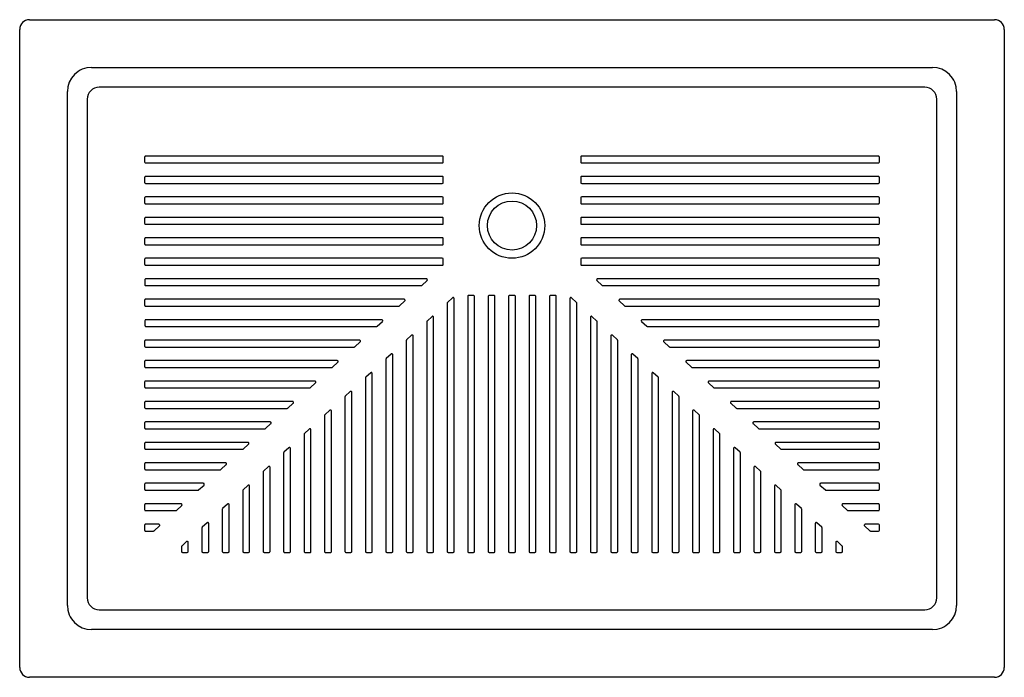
# Model space of a CAD drawing. Header units: millimetres. Extents: x -0.6 to 0.6, y -0.8 to 0.
import ezdxf

# ---------------------------------------------------------------- set-up
doc = ezdxf.new("R2010")
doc.units = ezdxf.units.MM
doc.layers.add('BLOCKS', color=3, linetype='Continuous')

msp = doc.modelspace()

# ---------------------------------------------------------------- linework, layer by layer
at = {"layer": 'BLOCKS', "linetype": 'Continuous'}
for p, q in [((-0.59, 0), (0.59, 0)), ((-0.6019, -0.7919), (-0.6019, -0.0119)), ((0.6019, -0.0119), (0.6019, -0.7919)), ((-0.514, -0.0584), (0.514, -0.0584)), ((0.5046, -0.0826), (-0.5046, -0.0826)), ((-0.5435, -0.7159), (-0.5435, -0.0879)), ((0.5435, -0.0879), (0.5435, -0.7159)), ((-0.5194, -0.0973), (-0.5194, -0.7065)), ((0.5194, -0.7065), (0.5194, -0.0973)), ((-0.5046, -0.7213), (0.5046, -0.7213)), ((0.514, -0.7455), (-0.514, -0.7455)), ((0.59, -0.8038), (-0.59, -0.8038))]:
    msp.add_line(p, q, dxfattribs=at)
at = {"layer": 'BLOCKS'}
for p, q in [((0.4308, -0.6175), (0.4307, -0.6179)), ((0.4307, -0.6179), (0.4307, -0.6183)), ((0.4307, -0.6183), (0.4309, -0.6186)), ((0.431, -0.6171), (0.4308, -0.6175)), ((0.4309, -0.6186), (0.4311, -0.6188)), ((0.4313, -0.6169), (0.431, -0.6171)), ((0.4311, -0.6188), (0.4376, -0.6248)), ((0.4316, -0.6168), (0.4313, -0.6169)), ((0.4319, -0.6167), (0.4316, -0.6168)), ((0.448, -0.6167), (0.4319, -0.6167)), ((0.4376, -0.6248), (0.438, -0.625)), ((0.438, -0.625), (0.4384, -0.6251)), ((0.4384, -0.6251), (0.448, -0.6251)), ((0.4492, -0.6239), (0.4492, -0.6179))]:
    msp.add_line(p, q, dxfattribs=at)
at = {"layer": 'BLOCKS', "linetype": 'Continuous', "flags": 128}
for points in [[(-0.514, -0.0584), (-0.52, -0.0589), (-0.5255, -0.0605), (-0.5281, -0.0617), (-0.5306, -0.0632), (-0.5351, -0.0669), (-0.5387, -0.0713), (-0.5414, -0.0765), (-0.543, -0.0819), (-0.5435, -0.0879)], [(0.5435, -0.0879), (0.543, -0.0819), (0.5414, -0.0765), (0.5402, -0.0738), (0.5387, -0.0713), (0.5351, -0.0669), (0.5306, -0.0632), (0.5255, -0.0605), (0.52, -0.0589), (0.514, -0.0584)], [(-0.5046, -0.0826), (-0.5075, -0.0828), (-0.5103, -0.0837), (-0.5128, -0.085), (-0.5151, -0.0869), (-0.5169, -0.0891), (-0.5182, -0.0916), (-0.5191, -0.0944), (-0.5194, -0.0973)], [(0.5194, -0.0973), (0.5191, -0.0944), (0.5182, -0.0916), (0.5169, -0.0891), (0.5151, -0.0869), (0.5128, -0.085), (0.5103, -0.0837), (0.5075, -0.0828), (0.5046, -0.0826)], [(-0.5194, -0.7065), (-0.5191, -0.7094), (-0.5182, -0.7122), (-0.5169, -0.7148), (-0.5151, -0.717), (-0.5128, -0.7188), (-0.5103, -0.7202), (-0.5075, -0.721), (-0.5046, -0.7213)], [(0.5046, -0.7213), (0.5075, -0.721), (0.5103, -0.7202), (0.5128, -0.7188), (0.5151, -0.717), (0.5169, -0.7148), (0.5182, -0.7122), (0.5191, -0.7094), (0.5194, -0.7065)], [(-0.5435, -0.7159), (-0.543, -0.7219), (-0.5414, -0.7274), (-0.5402, -0.73), (-0.5387, -0.7325), (-0.5351, -0.737), (-0.5306, -0.7406), (-0.5255, -0.7433), (-0.52, -0.7449), (-0.514, -0.7455)], [(0.514, -0.7455), (0.52, -0.7449), (0.5255, -0.7433), (0.5281, -0.7421), (0.5306, -0.7406), (0.5351, -0.737), (0.5387, -0.7325), (0.5414, -0.7274), (0.543, -0.7219), (0.5435, -0.7159)]]:
    msp.add_lwpolyline(points, dxfattribs=at)
at = {"layer": 'BLOCKS'}
for points in [[(-0.084, -0.1679, 0.414214), (-0.0852, -0.1667), (-0.448, -0.1667, 0.414214), (-0.4492, -0.1679), (-0.4492, -0.1739, 0.414214), (-0.448, -0.1751), (-0.0852, -0.1751, 0.414214), (-0.084, -0.1739)], [(0.4492, -0.1679, 0.414214), (0.448, -0.1667), (0.0852, -0.1667, 0.414214), (0.084, -0.1679), (0.084, -0.1739, 0.414214), (0.0852, -0.1751), (0.448, -0.1751, 0.414214), (0.4492, -0.1739)], [(-0.084, -0.1929, 0.414214), (-0.0852, -0.1917), (-0.448, -0.1917, 0.414214), (-0.4492, -0.1929), (-0.4492, -0.1989, 0.414214), (-0.448, -0.2001), (-0.0852, -0.2001, 0.414214), (-0.084, -0.1989)], [(0.4492, -0.1929, 0.414214), (0.448, -0.1917), (0.0852, -0.1917, 0.414214), (0.084, -0.1929), (0.084, -0.1989, 0.414214), (0.0852, -0.2001), (0.448, -0.2001, 0.414214), (0.4492, -0.1989)], [(-0.084, -0.2179, 0.414214), (-0.0852, -0.2167), (-0.448, -0.2167, 0.414214), (-0.4492, -0.2179), (-0.4492, -0.2239, 0.414214), (-0.448, -0.2251), (-0.0852, -0.2251, 0.414214), (-0.084, -0.2239)], [(0.4492, -0.2179, 0.414214), (0.448, -0.2167), (0.0852, -0.2167, 0.414214), (0.084, -0.2179), (0.084, -0.2239, 0.414214), (0.0852, -0.2251), (0.448, -0.2251, 0.414214), (0.4492, -0.2239)], [(-0.084, -0.2429, 0.414214), (-0.0852, -0.2417), (-0.448, -0.2417, 0.414214), (-0.4492, -0.2429), (-0.4492, -0.2489, 0.414214), (-0.448, -0.2501), (-0.0852, -0.2501, 0.414214), (-0.084, -0.2489)], [(0.4492, -0.2429, 0.414214), (0.448, -0.2417), (0.0852, -0.2417, 0.414214), (0.084, -0.2429), (0.084, -0.2489, 0.414214), (0.0852, -0.2501), (0.448, -0.2501, 0.414214), (0.4492, -0.2489)], [(-0.084, -0.2679, 0.414214), (-0.0852, -0.2667), (-0.448, -0.2667, 0.414214), (-0.4492, -0.2679), (-0.4492, -0.2739, 0.414214), (-0.448, -0.2751), (-0.0852, -0.2751, 0.414214), (-0.084, -0.2739)], [(0.4492, -0.2679, 0.414214), (0.448, -0.2667), (0.0852, -0.2667, 0.414214), (0.084, -0.2679), (0.084, -0.2739, 0.414214), (0.0852, -0.2751), (0.448, -0.2751, 0.414214), (0.4492, -0.2739)], [(-0.084, -0.2929, 0.414214), (-0.0852, -0.2917), (-0.448, -0.2917, 0.414214), (-0.4492, -0.2929), (-0.4492, -0.2989, 0.414214), (-0.448, -0.3001), (-0.0852, -0.3001, 0.414214), (-0.084, -0.2989)], [(0.4492, -0.2929, 0.414214), (0.448, -0.2917), (0.0852, -0.2917, 0.414214), (0.084, -0.2929), (0.084, -0.2989, 0.414214), (0.0852, -0.3001), (0.448, -0.3001, 0.414214), (0.4492, -0.2989)], [(-0.1039, -0.3188), (-0.1037, -0.3186), (-0.1036, -0.3183), (-0.1035, -0.3179), (-0.1036, -0.3175), (-0.1038, -0.3171), (-0.1041, -0.3169), (-0.1044, -0.3168), (-0.1047, -0.3167), (-0.4478, -0.3167, 0.414214), (-0.449, -0.3179), (-0.449, -0.3239, 0.414214), (-0.4478, -0.3251), (-0.1113, -0.3251), (-0.1108, -0.325), (-0.1104, -0.3248)], [(0.4478, -0.3167), (0.1047, -0.3167), (0.1044, -0.3168), (0.1041, -0.3169), (0.1038, -0.3171), (0.1036, -0.3175), (0.1035, -0.3179), (0.1036, -0.3183), (0.1037, -0.3186), (0.1039, -0.3188), (0.1104, -0.3248), (0.1108, -0.325), (0.1113, -0.3251), (0.4478, -0.3251, 0.414214), (0.449, -0.3239), (0.449, -0.3179, 0.414214)], [(-0.1312, -0.3438), (-0.131, -0.3436), (-0.1308, -0.3433), (-0.1308, -0.3429), (-0.1309, -0.3425), (-0.1311, -0.3421), (-0.1314, -0.3419), (-0.1317, -0.3418), (-0.132, -0.3417), (-0.448, -0.3417, 0.414214), (-0.4492, -0.3429), (-0.4492, -0.3489, 0.414214), (-0.448, -0.3501), (-0.1385, -0.3501), (-0.1381, -0.35), (-0.1377, -0.3498)], [(-0.0708, -0.3408), (-0.0708, -0.3405), (-0.071, -0.3402), (-0.0712, -0.3399), (-0.0715, -0.3397), (-0.0719, -0.3396), (-0.0723, -0.3397), (-0.0726, -0.3398), (-0.0728, -0.3399), (-0.0788, -0.3455), (-0.079, -0.3456), (-0.0791, -0.3459), (-0.0792, -0.3461), (-0.0792, -0.3463), (-0.0792, -0.6499, 0.414214), (-0.078, -0.6511), (-0.072, -0.6511, 0.414214), (-0.0708, -0.6499)], [(-0.0458, -0.3383, 0.414214), (-0.047, -0.3371), (-0.053, -0.3371, 0.414214), (-0.0542, -0.3383), (-0.0542, -0.6499, 0.414214), (-0.053, -0.6511), (-0.047, -0.6511, 0.414214), (-0.0458, -0.6499)], [(-0.0208, -0.3383, 0.414214), (-0.022, -0.3371), (-0.028, -0.3371, 0.414214), (-0.0292, -0.3383), (-0.0292, -0.6499, 0.414214), (-0.028, -0.6511), (-0.022, -0.6511, 0.414214), (-0.0208, -0.6499)], [(0.0042, -0.3383, 0.414214), (0.003, -0.3371), (-0.003, -0.3371, 0.414214), (-0.0042, -0.3383), (-0.0042, -0.6499, 0.414214), (-0.003, -0.6511), (0.003, -0.6511, 0.414214), (0.0042, -0.6499)], [(0.0292, -0.3383, 0.414214), (0.028, -0.3371), (0.022, -0.3371, 0.414214), (0.0208, -0.3383), (0.0208, -0.6499, 0.414214), (0.022, -0.6511), (0.028, -0.6511, 0.414214), (0.0292, -0.6499)], [(0.0542, -0.3383, 0.414214), (0.053, -0.3371), (0.047, -0.3371, 0.414214), (0.0458, -0.3383), (0.0458, -0.6499, 0.414214), (0.047, -0.6511), (0.053, -0.6511, 0.414214), (0.0542, -0.6499)], [(0.0792, -0.3463), (0.0792, -0.3461), (0.0791, -0.3459), (0.079, -0.3456), (0.0788, -0.3455), (0.0728, -0.3399), (0.0726, -0.3398), (0.0723, -0.3397), (0.0719, -0.3396), (0.0715, -0.3397), (0.0712, -0.3399), (0.071, -0.3402), (0.0708, -0.3405), (0.0708, -0.3408), (0.0708, -0.6499, 0.414214), (0.072, -0.6511), (0.078, -0.6511, 0.414214), (0.0792, -0.6499)], [(0.4492, -0.3429, 0.414214), (0.448, -0.3417), (0.132, -0.3417), (0.1317, -0.3418), (0.1314, -0.3419), (0.1311, -0.3421), (0.1309, -0.3425), (0.1308, -0.3429), (0.1308, -0.3433), (0.131, -0.3436), (0.1312, -0.3438), (0.1377, -0.3498), (0.1381, -0.35), (0.1385, -0.3501), (0.448, -0.3501, 0.414214), (0.4492, -0.3489)], [(-0.1584, -0.3688), (-0.1582, -0.3686), (-0.1581, -0.3683), (-0.158, -0.3679), (-0.1581, -0.3675), (-0.1583, -0.3671), (-0.1586, -0.3669), (-0.1589, -0.3668), (-0.1592, -0.3667), (-0.4476, -0.3667, 0.414214), (-0.4488, -0.3679), (-0.4488, -0.3739, 0.414214), (-0.4476, -0.3751), (-0.1658, -0.3751), (-0.1653, -0.375), (-0.165, -0.3748)], [(-0.0958, -0.3638), (-0.0958, -0.3635), (-0.096, -0.3632), (-0.0962, -0.3629), (-0.0965, -0.3627), (-0.0969, -0.3626), (-0.0973, -0.3626), (-0.0976, -0.3627), (-0.0978, -0.3629), (-0.1038, -0.3684), (-0.104, -0.3686), (-0.1041, -0.3688), (-0.1042, -0.369), (-0.1042, -0.3693), (-0.1042, -0.6499, 0.414214), (-0.103, -0.6511), (-0.097, -0.6511, 0.414214), (-0.0958, -0.6499)], [(0.1042, -0.3693), (0.1042, -0.369), (0.1041, -0.3688), (0.104, -0.3686), (0.1038, -0.3684), (0.0978, -0.3629), (0.0976, -0.3627), (0.0973, -0.3626), (0.0969, -0.3626), (0.0965, -0.3627), (0.0962, -0.3629), (0.096, -0.3632), (0.0958, -0.3635), (0.0958, -0.3638), (0.0958, -0.6499, 0.414214), (0.097, -0.6511), (0.103, -0.6511, 0.414214), (0.1042, -0.6499)], [(0.4488, -0.3679, 0.414214), (0.4476, -0.3667), (0.1592, -0.3667), (0.1589, -0.3668), (0.1586, -0.3669), (0.1583, -0.3671), (0.1581, -0.3675), (0.158, -0.3679), (0.1581, -0.3683), (0.1582, -0.3686), (0.1584, -0.3688), (0.165, -0.3748), (0.1653, -0.375), (0.1658, -0.3751), (0.4476, -0.3751, 0.414214), (0.4488, -0.3739)], [(-0.1857, -0.3938), (-0.1855, -0.3936), (-0.1854, -0.3933), (-0.1853, -0.3929), (-0.1854, -0.3925), (-0.1856, -0.3921), (-0.1859, -0.3919), (-0.1862, -0.3918), (-0.1865, -0.3917), (-0.448, -0.3917, 0.414214), (-0.4492, -0.3929), (-0.4492, -0.3989, 0.414214), (-0.448, -0.4001), (-0.193, -0.4001), (-0.1926, -0.4), (-0.1922, -0.3998)], [(-0.1208, -0.3867), (-0.1208, -0.3864), (-0.121, -0.3861), (-0.1212, -0.3858), (-0.1215, -0.3856), (-0.1219, -0.3855), (-0.1223, -0.3855), (-0.1226, -0.3856), (-0.1228, -0.3858), (-0.1288, -0.3913), (-0.129, -0.3915), (-0.1291, -0.3917), (-0.1292, -0.3919), (-0.1292, -0.3922), (-0.1292, -0.6499, 0.414214), (-0.128, -0.6511), (-0.122, -0.6511, 0.414214), (-0.1208, -0.6499)], [(0.1292, -0.3922), (0.1292, -0.3919), (0.1291, -0.3917), (0.129, -0.3915), (0.1288, -0.3913), (0.1228, -0.3858), (0.1226, -0.3856), (0.1223, -0.3855), (0.1219, -0.3855), (0.1215, -0.3856), (0.1212, -0.3858), (0.121, -0.3861), (0.1208, -0.3864), (0.1208, -0.3867), (0.1208, -0.6499, 0.414214), (0.122, -0.6511), (0.128, -0.6511, 0.414214), (0.1292, -0.6499)], [(0.4492, -0.3929, 0.414214), (0.448, -0.3917), (0.1865, -0.3917), (0.1862, -0.3918), (0.1859, -0.3919), (0.1856, -0.3921), (0.1854, -0.3925), (0.1853, -0.3929), (0.1854, -0.3933), (0.1855, -0.3936), (0.1857, -0.3938), (0.1922, -0.3998), (0.1926, -0.4), (0.193, -0.4001), (0.448, -0.4001, 0.414214), (0.4492, -0.3989)], [(-0.1458, -0.4096), (-0.1458, -0.4093), (-0.146, -0.409), (-0.1462, -0.4087), (-0.1465, -0.4085), (-0.1469, -0.4084), (-0.1473, -0.4084), (-0.1476, -0.4086), (-0.1478, -0.4087), (-0.1538, -0.4142), (-0.154, -0.4144), (-0.1541, -0.4146), (-0.1542, -0.4149), (-0.1542, -0.4151), (-0.1542, -0.6499, 0.414214), (-0.153, -0.6511), (-0.147, -0.6511, 0.414214), (-0.1458, -0.6499)], [(0.1542, -0.4151), (0.1542, -0.4149), (0.1541, -0.4146), (0.154, -0.4144), (0.1538, -0.4142), (0.1478, -0.4087), (0.1476, -0.4086), (0.1473, -0.4084), (0.1469, -0.4084), (0.1465, -0.4085), (0.1462, -0.4087), (0.146, -0.409), (0.1458, -0.4093), (0.1458, -0.4096), (0.1458, -0.6499, 0.414214), (0.147, -0.6511), (0.153, -0.6511, 0.414214), (0.1542, -0.6499)], [(-0.213, -0.4188), (-0.2128, -0.4186), (-0.2126, -0.4183), (-0.2126, -0.4179), (-0.2126, -0.4175), (-0.2129, -0.4171), (-0.2132, -0.4169), (-0.2135, -0.4168), (-0.2138, -0.4167), (-0.448, -0.4167, 0.414214), (-0.4492, -0.4179), (-0.4492, -0.4239, 0.414214), (-0.448, -0.4251), (-0.2203, -0.4251), (-0.2199, -0.425), (-0.2195, -0.4248)], [(0.4492, -0.4179, 0.414214), (0.448, -0.4167), (0.2138, -0.4167), (0.2135, -0.4168), (0.2132, -0.4169), (0.2129, -0.4171), (0.2126, -0.4175), (0.2126, -0.4179), (0.2126, -0.4183), (0.2128, -0.4186), (0.213, -0.4188), (0.2195, -0.4248), (0.2199, -0.425), (0.2203, -0.4251), (0.448, -0.4251, 0.414214), (0.4492, -0.4239)], [(-0.1708, -0.4325), (-0.1708, -0.4322), (-0.171, -0.4319), (-0.1712, -0.4316), (-0.1715, -0.4314), (-0.1719, -0.4313), (-0.1723, -0.4314), (-0.1726, -0.4315), (-0.1728, -0.4316), (-0.1788, -0.4371), (-0.179, -0.4373), (-0.1791, -0.4375), (-0.1792, -0.4378), (-0.1792, -0.438), (-0.1792, -0.6499, 0.414214), (-0.178, -0.6511), (-0.172, -0.6511, 0.414214), (-0.1708, -0.6499)], [(0.1792, -0.438), (0.1792, -0.4378), (0.1791, -0.4375), (0.179, -0.4373), (0.1788, -0.4371), (0.1728, -0.4316), (0.1726, -0.4315), (0.1723, -0.4314), (0.1719, -0.4313), (0.1715, -0.4314), (0.1712, -0.4316), (0.171, -0.4319), (0.1708, -0.4322), (0.1708, -0.4325), (0.1708, -0.6499, 0.414214), (0.172, -0.6511), (0.178, -0.6511, 0.414214), (0.1792, -0.6499)], [(-0.2402, -0.4438), (-0.24, -0.4436), (-0.2399, -0.4433), (-0.2398, -0.4429), (-0.2399, -0.4425), (-0.2401, -0.4421), (-0.2404, -0.4419), (-0.2407, -0.4418), (-0.241, -0.4417), (-0.448, -0.4417, 0.414214), (-0.4492, -0.4429), (-0.4492, -0.4489, 0.414214), (-0.448, -0.4501), (-0.2476, -0.4501), (-0.2471, -0.45), (-0.2468, -0.4498)], [(0.4492, -0.4429, 0.414214), (0.448, -0.4417), (0.241, -0.4417), (0.2407, -0.4418), (0.2404, -0.4419), (0.2401, -0.4421), (0.2399, -0.4425), (0.2398, -0.4429), (0.2399, -0.4433), (0.24, -0.4436), (0.2402, -0.4438), (0.2468, -0.4498), (0.2471, -0.45), (0.2476, -0.4501), (0.448, -0.4501, 0.414214), (0.4492, -0.4489)], [(-0.1958, -0.4555), (-0.1958, -0.4552), (-0.196, -0.4549), (-0.1962, -0.4546), (-0.1965, -0.4544), (-0.1969, -0.4543), (-0.1973, -0.4543), (-0.1976, -0.4544), (-0.1978, -0.4546), (-0.2038, -0.4601), (-0.204, -0.4603), (-0.2041, -0.4605), (-0.2042, -0.4607), (-0.2042, -0.461), (-0.2042, -0.6499, 0.414214), (-0.203, -0.6511), (-0.197, -0.6511, 0.414214), (-0.1958, -0.6499)], [(0.2042, -0.461), (0.2042, -0.4607), (0.2041, -0.4605), (0.204, -0.4603), (0.2038, -0.4601), (0.1978, -0.4546), (0.1976, -0.4544), (0.1973, -0.4543), (0.1969, -0.4543), (0.1965, -0.4544), (0.1962, -0.4546), (0.196, -0.4549), (0.1958, -0.4552), (0.1958, -0.4555), (0.1958, -0.6499, 0.414214), (0.197, -0.6511), (0.203, -0.6511, 0.414214), (0.2042, -0.6499)], [(-0.2675, -0.4688), (-0.2673, -0.4686), (-0.2671, -0.4683), (-0.2671, -0.4679), (-0.2672, -0.4675), (-0.2674, -0.4671), (-0.2677, -0.4669), (-0.268, -0.4668), (-0.2683, -0.4667), (-0.448, -0.4667, 0.414214), (-0.4492, -0.4679), (-0.4492, -0.4739, 0.414214), (-0.448, -0.4751), (-0.2748, -0.4751), (-0.2744, -0.475), (-0.274, -0.4748)], [(0.4492, -0.4679, 0.414214), (0.448, -0.4667), (0.2683, -0.4667), (0.268, -0.4668), (0.2677, -0.4669), (0.2674, -0.4671), (0.2672, -0.4675), (0.2671, -0.4679), (0.2671, -0.4683), (0.2673, -0.4686), (0.2675, -0.4688), (0.274, -0.4748), (0.2744, -0.475), (0.2748, -0.4751), (0.448, -0.4751, 0.414214), (0.4492, -0.4739)], [(-0.2208, -0.4784), (-0.2208, -0.4781), (-0.221, -0.4778), (-0.2212, -0.4775), (-0.2215, -0.4773), (-0.2219, -0.4772), (-0.2223, -0.4772), (-0.2226, -0.4773), (-0.2228, -0.4775), (-0.2288, -0.483), (-0.229, -0.4832), (-0.2291, -0.4834), (-0.2292, -0.4836), (-0.2292, -0.4839), (-0.2292, -0.65, 0.414214), (-0.228, -0.6512), (-0.222, -0.6512, 0.414214), (-0.2208, -0.65)], [(0.2292, -0.4839), (0.2292, -0.4836), (0.2291, -0.4834), (0.229, -0.4832), (0.2288, -0.483), (0.2228, -0.4775), (0.2226, -0.4773), (0.2223, -0.4772), (0.2219, -0.4772), (0.2215, -0.4773), (0.2212, -0.4775), (0.221, -0.4778), (0.2208, -0.4781), (0.2208, -0.4784), (0.2208, -0.65, 0.414214), (0.222, -0.6512), (0.228, -0.6512, 0.414214), (0.2292, -0.65)], [(-0.2947, -0.4938), (-0.2946, -0.4936), (-0.2944, -0.4933), (-0.2944, -0.4929), (-0.2944, -0.4925), (-0.2947, -0.4921), (-0.2949, -0.4919), (-0.2953, -0.4918), (-0.2956, -0.4917), (-0.448, -0.4917, 0.414214), (-0.4492, -0.4929), (-0.4492, -0.4989, 0.414214), (-0.448, -0.5001), (-0.3021, -0.5001), (-0.3017, -0.5), (-0.3013, -0.4998)], [(0.4492, -0.4929, 0.414214), (0.448, -0.4917), (0.2956, -0.4917), (0.2953, -0.4918), (0.2949, -0.4919), (0.2947, -0.4921), (0.2944, -0.4925), (0.2944, -0.4929), (0.2944, -0.4933), (0.2946, -0.4936), (0.2947, -0.4938), (0.3013, -0.4998), (0.3017, -0.5), (0.3021, -0.5001), (0.448, -0.5001, 0.414214), (0.4492, -0.4989)], [(-0.2458, -0.5013), (-0.2458, -0.501), (-0.246, -0.5007), (-0.2462, -0.5004), (-0.2465, -0.5002), (-0.2469, -0.5001), (-0.2473, -0.5001), (-0.2476, -0.5002), (-0.2478, -0.5004), (-0.2538, -0.5059), (-0.254, -0.5061), (-0.2541, -0.5063), (-0.2542, -0.5066), (-0.2542, -0.5068), (-0.2542, -0.65, 0.414214), (-0.253, -0.6512), (-0.247, -0.6512, 0.414214), (-0.2458, -0.65)], [(0.2542, -0.5068), (0.2542, -0.5066), (0.2541, -0.5063), (0.254, -0.5061), (0.2538, -0.5059), (0.2478, -0.5004), (0.2476, -0.5002), (0.2473, -0.5001), (0.2469, -0.5001), (0.2465, -0.5002), (0.2462, -0.5004), (0.246, -0.5007), (0.2458, -0.501), (0.2458, -0.5013), (0.2458, -0.65, 0.414214), (0.247, -0.6512), (0.253, -0.6512, 0.414214), (0.2542, -0.65)], [(-0.3216, -0.5179), (-0.3217, -0.5175), (-0.3219, -0.5171), (-0.3222, -0.5169), (-0.3225, -0.5168), (-0.3228, -0.5167), (-0.448, -0.5167, 0.414214), (-0.4492, -0.5179), (-0.4492, -0.5239, 0.414214), (-0.448, -0.5251), (-0.3294, -0.5251), (-0.3289, -0.525), (-0.3286, -0.5248), (-0.322, -0.5188), (-0.3218, -0.5186), (-0.3217, -0.5183)], [(0.4492, -0.5179, 0.414214), (0.448, -0.5167), (0.3228, -0.5167), (0.3225, -0.5168), (0.3222, -0.5169), (0.3219, -0.5171), (0.3217, -0.5175), (0.3216, -0.5179), (0.3217, -0.5183), (0.3218, -0.5186), (0.322, -0.5188), (0.3286, -0.5248), (0.3289, -0.525), (0.3294, -0.5251), (0.448, -0.5251, 0.414214), (0.4492, -0.5239)], [(-0.2708, -0.5242), (-0.2708, -0.5239), (-0.271, -0.5236), (-0.2712, -0.5233), (-0.2715, -0.5231), (-0.2719, -0.523), (-0.2723, -0.5231), (-0.2726, -0.5232), (-0.2728, -0.5233), (-0.2788, -0.5288), (-0.279, -0.529), (-0.2791, -0.5292), (-0.2792, -0.5295), (-0.2792, -0.5297), (-0.2792, -0.65, 0.414214), (-0.278, -0.6512), (-0.272, -0.6512, 0.414214), (-0.2708, -0.65)], [(0.2792, -0.5297), (0.2792, -0.5295), (0.2791, -0.5292), (0.279, -0.529), (0.2788, -0.5288), (0.2728, -0.5233), (0.2726, -0.5232), (0.2723, -0.5231), (0.2719, -0.523), (0.2715, -0.5231), (0.2712, -0.5233), (0.271, -0.5236), (0.2708, -0.5239), (0.2708, -0.5242), (0.2708, -0.65, 0.414214), (0.272, -0.6512), (0.278, -0.6512, 0.414214), (0.2792, -0.65)], [(-0.3493, -0.5438), (-0.3491, -0.5436), (-0.3489, -0.5433), (-0.3489, -0.5429), (-0.349, -0.5425), (-0.3492, -0.5421), (-0.3495, -0.5419), (-0.3498, -0.5418), (-0.3501, -0.5417), (-0.448, -0.5417, 0.414214), (-0.4492, -0.5429), (-0.4492, -0.5489, 0.414214), (-0.448, -0.5501), (-0.3566, -0.5501), (-0.3562, -0.55), (-0.3558, -0.5498)], [(0.4492, -0.5429, 0.414214), (0.448, -0.5417), (0.3501, -0.5417), (0.3498, -0.5418), (0.3495, -0.5419), (0.3492, -0.5421), (0.349, -0.5425), (0.3489, -0.5429), (0.3489, -0.5433), (0.3491, -0.5436), (0.3493, -0.5438), (0.3558, -0.5498), (0.3562, -0.55), (0.3566, -0.5501), (0.448, -0.5501, 0.414214), (0.4492, -0.5489)], [(-0.2958, -0.5471), (-0.2958, -0.5469), (-0.296, -0.5465), (-0.2962, -0.5463), (-0.2965, -0.546), (-0.2969, -0.546), (-0.2973, -0.546), (-0.2976, -0.5461), (-0.2978, -0.5463), (-0.3038, -0.5518), (-0.304, -0.5519), (-0.3041, -0.5522), (-0.3042, -0.5524), (-0.3042, -0.5527), (-0.3042, -0.6499, 0.414214), (-0.303, -0.6511), (-0.297, -0.6511, 0.414214), (-0.2958, -0.6499)], [(0.3042, -0.5527), (0.3042, -0.5524), (0.3041, -0.5522), (0.304, -0.5519), (0.3038, -0.5518), (0.2978, -0.5463), (0.2976, -0.5461), (0.2973, -0.546), (0.2969, -0.546), (0.2965, -0.546), (0.2962, -0.5463), (0.296, -0.5465), (0.2958, -0.5469), (0.2958, -0.5471), (0.2958, -0.6499, 0.414214), (0.297, -0.6511), (0.303, -0.6511, 0.414214), (0.3042, -0.6499)], [(-0.3765, -0.5688), (-0.3763, -0.5686), (-0.3762, -0.5683), (-0.3762, -0.5679), (-0.3762, -0.5675), (-0.3764, -0.5671), (-0.3767, -0.5669), (-0.3771, -0.5668), (-0.3774, -0.5667), (-0.448, -0.5667, 0.414214), (-0.4492, -0.5679), (-0.4492, -0.5739, 0.414214), (-0.448, -0.5751), (-0.3839, -0.5751), (-0.3835, -0.575), (-0.3831, -0.5748)], [(-0.3208, -0.5701), (-0.3208, -0.5698), (-0.321, -0.5695), (-0.3212, -0.5692), (-0.3215, -0.569), (-0.3219, -0.5689), (-0.3223, -0.5689), (-0.3226, -0.569), (-0.3228, -0.5692), (-0.3288, -0.5747), (-0.329, -0.5749), (-0.3291, -0.5751), (-0.3292, -0.5753), (-0.3292, -0.5756), (-0.3292, -0.6499, 0.414214), (-0.328, -0.6511), (-0.322, -0.6511, 0.414214), (-0.3208, -0.6499)], [(0.3292, -0.5756), (0.3292, -0.5753), (0.3291, -0.5751), (0.329, -0.5749), (0.3288, -0.5747), (0.3228, -0.5692), (0.3226, -0.569), (0.3223, -0.5689), (0.3219, -0.5689), (0.3215, -0.569), (0.3212, -0.5692), (0.321, -0.5695), (0.3208, -0.5698), (0.3208, -0.5701), (0.3208, -0.6499, 0.414214), (0.322, -0.6511), (0.328, -0.6511, 0.414214), (0.3292, -0.6499)], [(0.4492, -0.5679, 0.414214), (0.448, -0.5667), (0.3774, -0.5667), (0.3771, -0.5668), (0.3767, -0.5669), (0.3764, -0.5671), (0.3762, -0.5675), (0.3762, -0.5679), (0.3762, -0.5683), (0.3763, -0.5686), (0.3765, -0.5688), (0.3831, -0.5748), (0.3835, -0.575), (0.3839, -0.5751), (0.448, -0.5751, 0.414214), (0.4492, -0.5739)], [(-0.4038, -0.5938), (-0.4036, -0.5936), (-0.4035, -0.5933), (-0.4034, -0.5929), (-0.4035, -0.5925), (-0.4037, -0.5921), (-0.404, -0.5919), (-0.4043, -0.5918), (-0.4046, -0.5917), (-0.448, -0.5917, 0.414214), (-0.4492, -0.5929), (-0.4492, -0.5989, 0.414214), (-0.448, -0.6001), (-0.4112, -0.6001), (-0.4107, -0.6), (-0.4104, -0.5998)], [(-0.3458, -0.593), (-0.3458, -0.5927), (-0.346, -0.5924), (-0.3462, -0.5921), (-0.3465, -0.5919), (-0.3469, -0.5918), (-0.3473, -0.5918), (-0.3476, -0.5919), (-0.3478, -0.5921), (-0.3538, -0.5976), (-0.354, -0.5978), (-0.3541, -0.598), (-0.3542, -0.5983), (-0.3542, -0.5985), (-0.3542, -0.6499, 0.414214), (-0.353, -0.6511), (-0.347, -0.6511, 0.414214), (-0.3458, -0.6499)], [(0.3542, -0.5985), (0.3542, -0.5983), (0.3541, -0.598), (0.354, -0.5978), (0.3538, -0.5976), (0.3478, -0.5921), (0.3476, -0.5919), (0.3473, -0.5918), (0.3469, -0.5918), (0.3465, -0.5919), (0.3462, -0.5921), (0.346, -0.5924), (0.3458, -0.5927), (0.3458, -0.593), (0.3458, -0.6499, 0.414214), (0.347, -0.6511), (0.353, -0.6511, 0.414214), (0.3542, -0.6499)], [(0.4492, -0.5929, 0.414214), (0.448, -0.5917), (0.4046, -0.5917), (0.4043, -0.5918), (0.404, -0.5919), (0.4037, -0.5921), (0.4035, -0.5925), (0.4034, -0.5929), (0.4035, -0.5933), (0.4036, -0.5936), (0.4038, -0.5938), (0.4104, -0.5998), (0.4107, -0.6), (0.4112, -0.6001), (0.448, -0.6001, 0.414214), (0.4492, -0.5989)], [(-0.4307, -0.6183), (-0.4307, -0.6179), (-0.4308, -0.6175), (-0.431, -0.6171), (-0.4313, -0.6169), (-0.4316, -0.6168), (-0.4319, -0.6167), (-0.448, -0.6167, 0.414214), (-0.4492, -0.6179), (-0.4492, -0.6239, 0.414214), (-0.448, -0.6251), (-0.4384, -0.6251), (-0.438, -0.625), (-0.4376, -0.6248), (-0.4311, -0.6188), (-0.4309, -0.6186)], [(-0.3708, -0.6159), (-0.3708, -0.6156), (-0.371, -0.6153), (-0.3712, -0.615), (-0.3715, -0.6148), (-0.3719, -0.6147), (-0.3723, -0.6147), (-0.3726, -0.6149), (-0.3728, -0.615), (-0.3788, -0.6205), (-0.379, -0.6207), (-0.3791, -0.6209), (-0.3792, -0.6212), (-0.3792, -0.6214), (-0.3792, -0.6499, 0.414214), (-0.378, -0.6511), (-0.372, -0.6511, 0.414214), (-0.3708, -0.6499)], [(0.3792, -0.6214), (0.3792, -0.6212), (0.3791, -0.6209), (0.379, -0.6207), (0.3788, -0.6205), (0.3728, -0.615), (0.3726, -0.6149), (0.3723, -0.6147), (0.3719, -0.6147), (0.3715, -0.6148), (0.3712, -0.615), (0.371, -0.6153), (0.3708, -0.6156), (0.3708, -0.6159), (0.3708, -0.6499, 0.414214), (0.372, -0.6511), (0.378, -0.6511, 0.414214), (0.3792, -0.6499)], [(-0.3958, -0.6388), (-0.3958, -0.6386), (-0.396, -0.6382), (-0.3962, -0.638), (-0.3965, -0.6377), (-0.3969, -0.6376), (-0.3973, -0.6377), (-0.3976, -0.6378), (-0.3978, -0.638), (-0.4038, -0.6435), (-0.404, -0.6436), (-0.4041, -0.6439), (-0.4042, -0.6441), (-0.4042, -0.6443), (-0.4042, -0.6499, 0.414214), (-0.403, -0.6511), (-0.397, -0.6511, 0.414214), (-0.3958, -0.6499)], [(0.4042, -0.6443), (0.4042, -0.6441), (0.4041, -0.6439), (0.404, -0.6436), (0.4038, -0.6435), (0.3978, -0.638), (0.3976, -0.6378), (0.3973, -0.6377), (0.3969, -0.6376), (0.3965, -0.6377), (0.3962, -0.638), (0.396, -0.6382), (0.3958, -0.6386), (0.3958, -0.6388), (0.3958, -0.6499, 0.414214), (0.397, -0.6511), (0.403, -0.6511, 0.414214), (0.4042, -0.6499)]]:
    msp.add_lwpolyline(points, format="xyb", close=True, dxfattribs=at)
at = {"layer": 'BLOCKS', "linetype": 'Continuous'}
for radius in [0.04, 0.03]:
    msp.add_circle((0, -0.2517), radius, dxfattribs=at)
for centre, start, end in [((-0.59, -0.0119), 90, 180), ((0.59, -0.0119), 0, 90), ((-0.59, -0.7919), 180, 270), ((0.59, -0.7919), 270, 0)]:
    msp.add_arc(centre, 0.0119, start, end, dxfattribs=at)
at = {"layer": 'BLOCKS'}
for centre, start, end in [((0.448, -0.6179), 0, 90), ((0.448, -0.6239), 270, 0)]:
    msp.add_arc(centre, 0.0012, start, end, dxfattribs=at)

doc.saveas('drawing.dxf')
